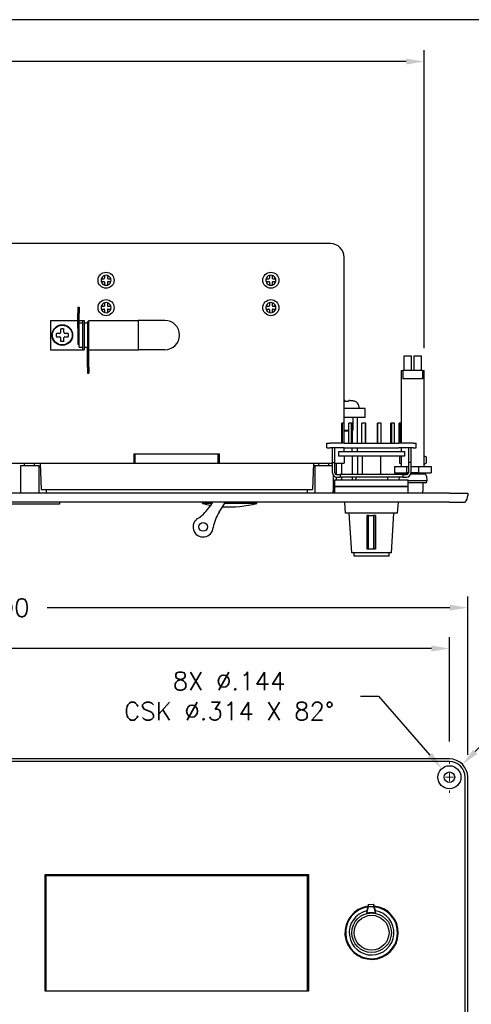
# Model space of a CAD drawing. Header units: inches. Extents: x 0 to 40.7, y 0 to 26.
# Tile 11 of 39: x 25.6 to 31.8, y 12.6 to 26. Entities that reach past the tile are written whole.
import ezdxf

# ---------------------------------------------------------------- set-up
doc = ezdxf.new("R2010")
doc.units = ezdxf.units.IN
doc.header["$LTSCALE"] = 0.5
doc.header["$MEASUREMENT"] = 0
doc.linetypes.add('CENTER', pattern=[2, 1.25, -0.25, 0.25, -0.25])
for name, color, linetype, lineweight in [('AM_7', 4, 'CENTER', 15), ('AM_REFDIM', 4, 'Continuous', 15), ('AM_VIS', 7, 'Continuous', 30)]:
    doc.layers.add(name, color=color, linetype=linetype, lineweight=lineweight)
doc.layers.add('FORMAT', color=112, linetype='Continuous')
doc.styles.get("Standard").update_dxf_attribs({"font": 'simplex.shx'})
doc.dimstyles.new('3PL NO CL', dxfattribs={"dimtxt": 0.1, "dimasz": 0.1, "dimexe": 0.0625, "dimexo": 0.125, "dimgap": 0.09, "dimtad": 0, "dimtih": 1, "dimtoh": 1, "dimdec": 3, "dimzin": 4, "dimdsep": 46, "dimtxsty": 'Standard', "dimcen": 0, "dimclrd": 256, "dimclre": 256, "dimclrt": 256, "dimadec": 0, "dimazin": 0, "dimtfac": 1, "dimtdec": 3, "dimtofl": 0, "dimtmove": 0, "dimatfit": 3, "dimfxl": 1, "dimtolj": 1, "dimtzin": 0, "dimarcsym": 0})
doc.dimstyles.new('3PL NO CL$0', dxfattribs={"dimtxt": 0.1, "dimasz": 0.1, "dimexe": 0.0625, "dimexo": 0.125, "dimgap": 0.09, "dimtad": 0, "dimtih": 1, "dimtoh": 1, "dimdec": 3, "dimzin": 4, "dimdsep": 46, "dimtxsty": 'Standard', "dimcen": 0, "dimclrd": 256, "dimclre": 256, "dimclrt": 256, "dimadec": 0, "dimazin": 0, "dimtfac": 1, "dimtdec": 3, "dimtofl": 0, "dimtmove": 0, "dimatfit": 3, "dimfxl": 1, "dimtolj": 1, "dimtzin": 0, "dimarcsym": 0})

# ---------------------------------------------------------------- blocks, each defined once
blk = doc.blocks.new('*D7')
at = {"layer": 'AM_REFDIM', "lineweight": -2}
for p, q in [((11.963, 16.189), (11.963, 17.58)), ((31.463, 16.156), (31.463, 17.58)), ((12.209, 17.426), (22.149, 17.426)), ((31.217, 17.426), (24.456, 17.426))]:
    blk.add_line(p, q, dxfattribs=at)
at = {"layer": 'AM_REFDIM'}
for points in [[(12.209, 17.467), (12.209, 17.385), (11.963, 17.426)], [(31.217, 17.467), (31.217, 17.385), (31.463, 17.426)]]:
    blk.add_solid(points, dxfattribs=at)
at = {"layer": 'Defpoints', "color": 0}
for p in [(31.463, 17.426), (11.963, 15.882), (31.463, 15.848)]:
    blk.add_point(p, dxfattribs=at)
at = {"layer": 'AM_REFDIM', "insert": (23.302, 17.426), "char_height": 0.24615, "attachment_point": 5}
blk.add_mtext('\\A1;3X 19.500', dxfattribs=at)
blk = doc.blocks.new('*D8')
at = {"layer": 'AM_REFDIM', "lineweight": -2}
for p, q in [((11.713, 15.974), (11.713, 18.138)), ((31.713, 15.974), (31.713, 18.138)), ((11.959, 17.984), (24.541, 17.984)), ((31.467, 17.984), (25.969, 17.984))]:
    blk.add_line(p, q, dxfattribs=at)
at = {"layer": 'AM_REFDIM'}
for points in [[(11.959, 18.025), (11.959, 17.943), (11.713, 17.984)], [(31.467, 18.025), (31.467, 17.943), (31.713, 17.984)]]:
    blk.add_solid(points, dxfattribs=at)
at = {"layer": 'Defpoints', "color": 0}
for p in [(31.713, 17.984), (11.713, 15.666), (31.713, 15.666)]:
    blk.add_point(p, dxfattribs=at)
at = {"layer": 'AM_REFDIM', "insert": (25.255, 17.984), "char_height": 0.2462, "attachment_point": 5}
blk.add_mtext('\\A1;20.00', dxfattribs=at)
blk = doc.blocks.new('*D5')
at = {"layer": 'AM_REFDIM', "lineweight": -2}
for p, q in [((30.247, 16.775), (30.493, 16.775)), ((30.493, 16.775), (31.197, 15.97))]:
    blk.add_line(p, q, dxfattribs=at)
at = {"layer": 'AM_REFDIM'}
blk.add_solid([(31.228, 15.997), (31.167, 15.943), (31.359, 15.784)], dxfattribs=at)
at = {"layer": 'Defpoints', "color": 0}
for p in [(31.359, 15.784), (31.566, 15.548)]:
    blk.add_point(p, dxfattribs=at)
at = {"layer": 'AM_REFDIM', "insert": (28.455, 16.775), "char_height": 0.24615, "attachment_point": 5}
blk.add_mtext('\\A1;8X %%C.144\\PCSK ∅.314 X 82%%D', dxfattribs=at)
blk = doc.blocks.new('*D6')
at = {"layer": 'AM_REFDIM', "lineweight": -2}
for p, q in [((32.583, 16.777), (31.815, 16.016)), ((32.829, 16.777), (32.583, 16.777))]:
    blk.add_line(p, q, dxfattribs=at)
at = {"layer": 'AM_REFDIM'}
blk.add_solid([(31.786, 16.045), (31.844, 15.986), (31.64, 15.842)], dxfattribs=at)
at = {"layer": 'Defpoints', "color": 0}
for p in [(31.64, 15.842), (31.463, 15.666)]:
    blk.add_point(p, dxfattribs=at)
at = {"layer": 'AM_REFDIM', "insert": (33.432, 16.777), "char_height": 0.2462, "attachment_point": 5}
blk.add_mtext('\\A1;4X\\PR.25', dxfattribs=at)
blk = doc.blocks.new('*D13')
at = {"layer": 'AM_REFDIM', "lineweight": -2}
for p, q in [((12.288, 21.508), (12.288, 25.604)), ((31.119, 21.533), (31.119, 25.604)), ((12.534, 25.45), (17.125, 25.45)), ((30.873, 25.45), (18.506, 25.45))]:
    blk.add_line(p, q, dxfattribs=at)
at = {"layer": 'AM_REFDIM'}
for points in [[(12.534, 25.491), (12.534, 25.409), (12.288, 25.45)], [(30.873, 25.491), (30.873, 25.409), (31.119, 25.45)]]:
    blk.add_solid(points, dxfattribs=at)
at = {"layer": 'Defpoints', "color": 0}
for p in [(31.119, 25.45), (12.288, 21.201), (31.119, 21.226)]:
    blk.add_point(p, dxfattribs=at)
at = {"layer": 'AM_REFDIM', "insert": (17.816, 25.45), "char_height": 0.2462, "attachment_point": 5}
blk.add_mtext('\\A1;18.83', dxfattribs=at)

msp = doc.modelspace()

# ---------------------------------------------------------------- linework, layer by layer
at = {"layer": 'AM_7'}
for p, q in [((31.4627, 15.8773), (31.4627, 15.8483)), ((31.2807, 15.6663), (31.2807, 15.6663)), ((31.4077, 15.6663), (31.5177, 15.6663)), ((31.4627, 15.6113), (31.4627, 15.7213)), ((31.6447, 15.6663), (31.6447, 15.6663)), ((31.4627, 15.4843), (31.4627, 15.4553))]:
    msp.add_line(p, q, dxfattribs=at)
at = {"layer": 'AM_VIS', "color": 142}
for p, q in [((29.8372, 22.9607), (13.5872, 22.9607)), ((30.0247, 20.2347), (30.0247, 22.7732)), ((27.1547, 20.0857), (27.1547, 19.9607)), ((27.1547, 20.0857), (28.3247, 20.0857)), ((28.3247, 19.9607), (28.3247, 20.0857)), ((30.0247, 20.1207), (30.0247, 20.1707)), ((30.0247, 20.0567), (30.0247, 19.9607)), ((24.3067, 19.9607), (25.8747, 19.9607)), ((29.6047, 19.9607), (29.8657, 19.9607)), ((29.8977, 19.9607), (30.0247, 19.9607))]:
    msp.add_line(p, q, dxfattribs=at)
at = {"layer": 'AM_VIS', "color": 62}
for p, q in [((26.7085, 22.4795), (26.7465, 22.4795)), ((26.7559, 22.527), (26.7559, 22.4889)), ((26.7935, 22.527), (26.7935, 22.4889)), ((26.8029, 22.4795), (26.8409, 22.4795)), ((28.9585, 22.4795), (28.9965, 22.4795)), ((29.0059, 22.527), (29.0059, 22.4889)), ((29.0435, 22.527), (29.0435, 22.4889)), ((29.0529, 22.4795), (29.0909, 22.4795)), ((26.7085, 22.442), (26.7465, 22.442)), ((26.7559, 22.4326), (26.7559, 22.3945)), ((26.7935, 22.4326), (26.7935, 22.3945)), ((26.8029, 22.442), (26.8409, 22.442)), ((28.9585, 22.442), (28.9965, 22.442)), ((29.0059, 22.4326), (29.0059, 22.3945)), ((29.0435, 22.4326), (29.0435, 22.3945)), ((29.0529, 22.442), (29.0909, 22.442)), ((26.7085, 22.1045), (26.7465, 22.1045)), ((26.7559, 22.152), (26.7559, 22.1139)), ((26.7935, 22.152), (26.7935, 22.1139)), ((26.8029, 22.1045), (26.8409, 22.1045)), ((28.9585, 22.1045), (28.9965, 22.1045)), ((29.0059, 22.152), (29.0059, 22.1139)), ((29.0435, 22.152), (29.0435, 22.1139)), ((29.0529, 22.1045), (29.0909, 22.1045)), ((26.7085, 22.067), (26.7465, 22.067)), ((26.7559, 22.0576), (26.7559, 22.0195)), ((26.7935, 22.0576), (26.7935, 22.0195)), ((26.8029, 22.067), (26.8409, 22.067)), ((28.9585, 22.067), (28.9965, 22.067)), ((29.0059, 22.0576), (29.0059, 22.0195)), ((29.0435, 22.0576), (29.0435, 22.0195)), ((29.0529, 22.067), (29.0909, 22.067))]:
    msp.add_line(p, q, dxfattribs=at)
at = {"layer": 'AM_VIS', "color": 113}
for p, q in [((26.3917, 22.0907), (26.4077, 22.0907)), ((26.3917, 22.0907), (26.3917, 22.0107)), ((26.4077, 22.0907), (26.4077, 22.0107)), ((26.3917, 21.8067), (26.3917, 22.0107)), ((26.4077, 21.8567), (26.4077, 22.0107)), ((26.0177, 21.9107), (26.3917, 21.9107)), ((26.0177, 21.9107), (26.0177, 21.5107)), ((26.3917, 21.8067), (26.4077, 21.8067)), ((26.3917, 21.8067), (26.3917, 21.5857)), ((26.4077, 21.9107), (26.4227, 21.9107)), ((26.4077, 21.8772), (26.4527, 21.8772)), ((26.4077, 21.5442), (26.4077, 21.8567)), ((26.4227, 21.9107), (26.4527, 21.9107)), ((26.4527, 21.9107), (26.4777, 21.9107)), ((26.4527, 21.9107), (26.4527, 21.5107)), ((26.4777, 21.9107), (26.4777, 21.5107)), ((26.4777, 21.8772), (26.5227, 21.8772)), ((26.5227, 21.8973), (26.5387, 21.8973)), ((26.5227, 21.8973), (26.5227, 21.5421)), ((26.5387, 21.9107), (27.2137, 21.9107)), ((26.5387, 21.5274), (26.5387, 21.9107)), ((27.2137, 21.9107), (27.2137, 21.5107)), ((26.3917, 21.5857), (26.4077, 21.5857)), ((26.4077, 21.5442), (26.4527, 21.5442)), ((26.4777, 21.5442), (26.5227, 21.5442)), ((26.5227, 21.2707), (26.5227, 21.5421)), ((26.5227, 21.5421), (26.5387, 21.5421)), ((26.0177, 21.5107), (26.4227, 21.5107)), ((26.4227, 21.5107), (26.4527, 21.5107)), ((26.4527, 21.5107), (26.4777, 21.5107)), ((26.5387, 21.2707), (26.5387, 21.5274)), ((26.5387, 21.5107), (27.2137, 21.5107)), ((26.5227, 21.2707), (26.5227, 21.1907)), ((26.5387, 21.2707), (26.5387, 21.1907)), ((26.5227, 21.1907), (26.5387, 21.1907))]:
    msp.add_line(p, q, dxfattribs=at)
at = {"layer": 'AM_VIS', "color": 222}
for p, q in [((27.5785, 21.9107), (27.2235, 21.9107)), ((27.5785, 21.5107), (27.2235, 21.5107))]:
    msp.add_line(p, q, dxfattribs=at)
at = {"layer": 'AM_VIS', "color": 161}
for p, q in [((26.1431, 21.7338), (26.0964, 21.7338)), ((26.0964, 21.6877), (26.1431, 21.6877)), ((26.1547, 21.792), (26.1547, 21.7453)), ((26.1547, 21.6762), (26.1547, 21.6295)), ((26.2007, 21.7453), (26.2007, 21.792)), ((26.2007, 21.6295), (26.2007, 21.6762)), ((26.259, 21.7338), (26.2123, 21.7338)), ((26.2123, 21.6877), (26.259, 21.6877)), ((30.7127, 19.9163), (30.8832, 19.9163)), ((30.7127, 19.9163), (30.7127, 19.8263)), ((30.7127, 19.8263), (30.8832, 19.8263)), ((30.8832, 19.9163), (30.9027, 19.9163)), ((30.8832, 19.8263), (30.8832, 19.9163)), ((30.9027, 19.8263), (30.8832, 19.8263)), ((30.9347, 19.9163), (31.0422, 19.9163)), ((31.0422, 19.8263), (30.9347, 19.8263)), ((31.0422, 19.9163), (31.0422, 19.8263)), ((31.0422, 19.9163), (31.2127, 19.9163)), ((31.0422, 19.8263), (31.2127, 19.8263)), ((31.2127, 19.9163), (31.2127, 19.8263))]:
    msp.add_line(p, q, dxfattribs=at)
at = {"layer": 'AM_VIS', "color": 240}
for p, q in [((30.8427, 21.2257), (30.8427, 21.4257)), ((30.8427, 21.4257), (30.9427, 21.4257)), ((30.9427, 21.2257), (30.9427, 21.4257)), ((30.9827, 21.2257), (30.9827, 21.4257)), ((30.9827, 21.4257), (31.0827, 21.4257)), ((31.0827, 21.2257), (31.0827, 21.4257)), ((30.8064, 20.5047), (30.8064, 21.2257)), ((30.8064, 21.2257), (30.8285, 21.2257)), ((31.0969, 21.2257), (30.8285, 21.2257)), ((30.8285, 21.2257), (30.8285, 21.1107)), ((31.0969, 21.2257), (31.0969, 21.1107)), ((31.0969, 21.2257), (31.1189, 21.2257)), ((31.1189, 19.9163), (31.1189, 21.2257)), ((31.0969, 21.1107), (30.8285, 21.1107)), ((30.8064, 20.1207), (30.8064, 20.1707)), ((30.8064, 19.9163), (30.8064, 20.0567)), ((30.896, 19.8107), (30.8063, 19.8107)), ((30.8064, 19.8107), (30.8064, 19.8263)), ((31.1191, 19.8107), (30.9321, 19.8107)), ((31.1189, 19.8107), (31.1189, 19.8263)), ((30.775, 19.7707), (30.7705, 19.7307)), ((31.1562, 19.7196), (30.9002, 19.7196)), ((31.1362, 19.6907), (30.9002, 19.6907)), ((31.1032, 19.5962), (31.1032, 19.6907)), ((31.1489, 19.7841), (31.1562, 19.7196)), ((31.1562, 19.7107), (31.1562, 19.7196))]:
    msp.add_line(p, q, dxfattribs=at)
at = {"layer": 'AM_VIS', "color": 132}
for p, q in [((30.0353, 20.8153), (30.0353, 20.8077)), ((30.0353, 20.8077), (30.0902, 20.8077)), ((30.0902, 20.8077), (30.0902, 20.8153)), ((30.1597, 20.8077), (30.1635, 20.8077)), ((30.2237, 20.7382), (30.2237, 20.7077)), ((30.1447, 20.5827), (30.1447, 20.4102)), ((30.0247, 20.4102), (30.0882, 20.4102)), ((30.0882, 20.3952), (30.0247, 20.3952)), ((30.1377, 20.4032), (30.1447, 20.4102)), ((30.1377, 20.4102), (30.1447, 20.4102))]:
    msp.add_line(p, q, dxfattribs=at)
at = {"layer": 'AM_VIS', "color": 52}
for p, q in [((30.3127, 20.7077), (30.0247, 20.7077)), ((30.3127, 20.5827), (30.3127, 20.7077)), ((30.3127, 20.5827), (30.0247, 20.5827)), ((29.8752, 19.5507), (29.8752, 19.5827)), ((29.8752, 19.5827), (29.9002, 19.5827))]:
    msp.add_line(p, q, dxfattribs=at)
at = {"layer": 'AM_VIS', "color": 43}
for p, q in [((30.0046, 20.5047), (29.9917, 20.5047)), ((29.9917, 20.2347), (29.9917, 20.5047)), ((30.0239, 20.5047), (30.0046, 20.5047)), ((30.0046, 20.2347), (30.0046, 20.5047)), ((30.0239, 20.2347), (30.0239, 20.5047)), ((30.1235, 20.5047), (30.0882, 20.5047)), ((30.0882, 20.2347), (30.0882, 20.5047)), ((30.1377, 20.5047), (30.1235, 20.5047)), ((30.1235, 20.2347), (30.1235, 20.5047)), ((30.1377, 20.2347), (30.1377, 20.5047)), ((30.3166, 20.5047), (30.2683, 20.5047)), ((30.2683, 20.2347), (30.2683, 20.5047)), ((30.3218, 20.5047), (30.3166, 20.5047)), ((30.3166, 20.2347), (30.3166, 20.5047)), ((30.3218, 20.2347), (30.3218, 20.5047)), ((30.3218, 20.5047), (30.3218, 20.5047)), ((30.3218, 20.2347), (30.3218, 20.5047)), ((30.4786, 20.5047), (30.4785, 20.5047)), ((30.4785, 20.2347), (30.4785, 20.5047)), ((30.4786, 20.2347), (30.4786, 20.5047)), ((30.4838, 20.5047), (30.4786, 20.5047)), ((30.5321, 20.5047), (30.4838, 20.5047)), ((30.4838, 20.2347), (30.4838, 20.5047)), ((30.5321, 20.2347), (30.5321, 20.5047)), ((30.6627, 20.2347), (30.6627, 20.5047)), ((30.6768, 20.5047), (30.6627, 20.5047)), ((30.7122, 20.5047), (30.6768, 20.5047)), ((30.6768, 20.2347), (30.6768, 20.5047)), ((30.7122, 20.2347), (30.7122, 20.5047)), ((30.7765, 20.2347), (30.7765, 20.5047)), ((30.7958, 20.5047), (30.7765, 20.5047)), ((30.8087, 20.5047), (30.7958, 20.5047)), ((30.7958, 20.2347), (30.7958, 20.5047)), ((30.8087, 20.2347), (30.8087, 20.5047)), ((29.7902, 20.2347), (29.8344, 20.2347)), ((29.7902, 20.1707), (29.7902, 20.2347)), ((30.0266, 20.2347), (29.8344, 20.2347)), ((30.0266, 20.2347), (30.7738, 20.2347)), ((30.9659, 20.2347), (30.7738, 20.2347)), ((30.9659, 20.2347), (31.0102, 20.2347)), ((31.0102, 20.1707), (31.0102, 20.2347)), ((29.7902, 20.1707), (29.8344, 20.1707)), ((29.8657, 20.1707), (29.8344, 20.1707)), ((29.8657, 20.1707), (29.8689, 20.1707)), ((29.8657, 19.9707), (29.8657, 20.1707)), ((30.0266, 20.1707), (29.8689, 20.1707)), ((29.8977, 19.9707), (29.8977, 20.1707)), ((29.9502, 20.1207), (29.9502, 20.0567)), ((29.9502, 20.1207), (30.8502, 20.1207)), ((30.8502, 20.0567), (29.9502, 20.0567)), ((30.0266, 20.1707), (30.7738, 20.1707)), ((30.2752, 19.8027), (30.2752, 20.0567)), ((30.5252, 19.8027), (30.5252, 20.0567)), ((30.9315, 20.1707), (30.7738, 20.1707)), ((30.8502, 20.1207), (30.8502, 20.0567)), ((30.9027, 20.1707), (30.9027, 19.9707)), ((30.9347, 20.1707), (30.9315, 20.1707)), ((30.9659, 20.1707), (30.9347, 20.1707)), ((30.9347, 20.1707), (30.9347, 19.9707)), ((30.9659, 20.1707), (31.0102, 20.1707)), ((29.8657, 19.9707), (29.8977, 19.9707)), ((29.8657, 19.8277), (29.8657, 19.9707)), ((29.8977, 19.8277), (29.8977, 19.9707)), ((30.9027, 19.9707), (30.9027, 19.8277)), ((30.9347, 19.9707), (30.9027, 19.9707)), ((30.9347, 19.9707), (30.9347, 19.8277)), ((29.9227, 19.8027), (29.9721, 19.8027)), ((29.9721, 19.8027), (29.9721, 19.7707)), ((30.8283, 19.8027), (29.9721, 19.8027)), ((30.8283, 19.8027), (30.8283, 19.7707)), ((30.8283, 19.8027), (30.8777, 19.8027)), ((29.9227, 19.7707), (29.9721, 19.7707)), ((30.8283, 19.7707), (29.9721, 19.7707)), ((30.1842, 19.7707), (30.1842, 19.7307)), ((30.6162, 19.7707), (30.6162, 19.7307)), ((30.8283, 19.7707), (30.8777, 19.7707))]:
    msp.add_line(p, q, dxfattribs=at)
at = {"layer": 'AM_VIS', "color": 191}
for p, q in [((30.207, 20.2347), (30.207, 20.5827)), ((30.1348, 20.1207), (30.1348, 20.1707)), ((30.1349, 20.0567), (30.1349, 19.8027)), ((30.207, 20.1207), (30.207, 20.1707)), ((30.2071, 20.0567), (30.2071, 19.8027)), ((29.9184, 19.9607), (29.9184, 19.8031)), ((29.9906, 19.9607), (29.9906, 19.8027)), ((29.9184, 19.7709), (29.9184, 19.7307)), ((29.9906, 19.7707), (29.9906, 19.7307)), ((30.1349, 19.7707), (30.1349, 19.7307))]:
    msp.add_line(p, q, dxfattribs=at)
at = {"layer": 'AM_VIS', "color": 140}
for p, q in [((27.1722, 19.9607), (27.1722, 20.0857)), ((28.3072, 19.9607), (28.3072, 20.0857)), ((25.8747, 19.9607), (25.8873, 19.6007)), ((25.8747, 19.9607), (29.6047, 19.9607)), ((29.6047, 19.9607), (29.5921, 19.6007)), ((25.8873, 19.6007), (29.5921, 19.6007)), ((25.9573, 19.6007), (25.9573, 19.5507)), ((29.5223, 19.6007), (29.5223, 19.5507)), ((25.9573, 12.7438), (25.9573, 14.3241)), ((25.9573, 14.3241), (29.5223, 14.3241)), ((29.5223, 14.3241), (29.5223, 12.7438))]:
    msp.add_line(p, q, dxfattribs=at)
at = {"layer": 'AM_VIS', "color": 33}
for p, q in [((30.7985, 20.0567), (30.7823, 20.0474)), ((31.1189, 20.0613), (31.1431, 20.0474)), ((30.7823, 20.0474), (30.7823, 19.9613)), ((30.8064, 19.9473), (30.7823, 19.9613)), ((31.1189, 19.9473), (31.1431, 19.9613)), ((31.1431, 20.0474), (31.1431, 19.9613))]:
    msp.add_line(p, q, dxfattribs=at)
at = {"layer": 'AM_VIS', "color": 42}
for p, q in [((25.6057, 19.9257), (25.6057, 19.5507)), ((25.6057, 19.9257), (25.8557, 19.9257)), ((25.8557, 19.9257), (25.8557, 19.5507)), ((29.6237, 19.9257), (29.6237, 19.5507)), ((29.6237, 19.9257), (29.8657, 19.9257)), ((29.8737, 19.7986), (29.8737, 19.5507))]:
    msp.add_line(p, q, dxfattribs=at)
at = {"layer": 'AM_VIS', "color": 72}
for p, q in [((25.6617, 19.9257), (25.6617, 19.9607)), ((25.7997, 19.9257), (25.7997, 19.9607)), ((29.6797, 19.9257), (29.6797, 19.9607)), ((29.8177, 19.9257), (29.8177, 19.9607)), ((31.4627, 19.5507), (11.9627, 19.5507)), ((31.4627, 19.5507), (31.7127, 19.5507)), ((31.7127, 19.5507), (31.7127, 19.5195)), ((31.4627, 19.4257), (11.9627, 19.4257)), ((31.4627, 19.4257), (31.678, 19.4257)), ((31.4627, 15.9163), (11.9627, 15.9163)), ((31.4627, 15.8816), (11.9627, 15.8816)), ((31.678, 1.1663), (31.678, 15.6663)), ((31.7127, 1.1663), (31.7127, 15.6663)), ((25.9422, 14.3388), (29.5372, 14.3388)), ((25.9422, 12.7438), (25.9422, 14.3388)), ((29.5372, 14.3388), (29.5372, 12.7438)), ((29.5372, 12.7438), (25.9422, 12.7438))]:
    msp.add_line(p, q, dxfattribs=at)
at = {"layer": 'AM_VIS', "color": 31}
for p, q in [((29.9002, 19.6407), (29.9002, 19.7307)), ((29.9002, 19.7307), (30.9002, 19.7307)), ((30.9002, 19.6407), (30.9002, 19.7307)), ((29.9002, 19.5507), (29.9002, 19.6407)), ((29.9002, 19.6407), (30.9002, 19.6407)), ((30.9002, 19.6407), (29.9002, 19.6407)), ((30.9002, 19.5507), (30.9002, 19.6407)), ((26.1375, 19.4007), (24.7, 19.4007)), ((26.1375, 19.4257), (26.1375, 19.4007))]:
    msp.add_line(p, q, dxfattribs=at)
at = {"layer": 'AM_VIS', "color": 150}
for p, q in [((28.0927, 19.4107), (28.0927, 19.4257)), ((28.2188, 19.4107), (28.0927, 19.4107)), ((28.8327, 19.4107), (28.3973, 19.4107)), ((28.8327, 19.4107), (28.8327, 19.4257))]:
    msp.add_line(p, q, dxfattribs=at)
at = {"layer": 'AM_VIS', "color": 133}
for p, q in [((28.2285, 19.4257), (28.1944, 19.3728)), ((28.3204, 19.2915), (28.407, 19.4257))]:
    msp.add_line(p, q, dxfattribs=at)
at = {"layer": 'AM_VIS', "color": 181}
for p, q in [((30.0449, 19.2757), (30.0352, 19.4257)), ((30.7555, 19.2757), (30.7652, 19.4257)), ((30.7555, 19.2757), (30.0449, 19.2757)), ((30.1302, 18.7357), (30.0952, 19.2757)), ((30.6702, 18.7357), (30.7052, 19.2757)), ((30.356, 19.2457), (30.3331, 19.2457)), ((30.3331, 19.2457), (30.3338, 18.7907)), ((30.356, 19.2457), (30.426, 19.2457)), ((30.3568, 18.7907), (30.356, 19.2457)), ((30.453, 19.2457), (30.426, 19.2457)), ((30.426, 19.2457), (30.4267, 18.7907)), ((30.4537, 18.7907), (30.453, 19.2457)), ((30.453, 19.2457), (30.4531, 19.2457)), ((30.4531, 19.2457), (30.4539, 18.7907)), ((30.6702, 18.7357), (30.1302, 18.7357)), ((30.1627, 18.6907), (30.1627, 18.7357)), ((30.3338, 18.7907), (30.3568, 18.7907)), ((30.3568, 18.7907), (30.4267, 18.7907)), ((30.4267, 18.7907), (30.4537, 18.7907)), ((30.4539, 18.7907), (30.4537, 18.7907)), ((30.6377, 18.6907), (30.6377, 18.7357)), ((30.6377, 18.6907), (30.1627, 18.6907)), ((30.356, 13.9273), (30.3331, 13.8416)), ((30.3338, 13.8116), (30.3568, 13.8973)), ((30.356, 13.9273), (30.426, 13.929)), ((30.3568, 13.8973), (30.356, 13.9273)), ((30.3568, 13.8973), (30.4267, 13.899)), ((30.453, 13.8444), (30.426, 13.929)), ((30.426, 13.929), (30.4267, 13.899)), ((30.4267, 13.899), (30.4537, 13.8144)), ((30.3331, 13.8416), (30.3338, 13.8116)), ((30.3338, 13.8116), (30.3339, 13.8067)), ((30.4537, 13.8144), (30.453, 13.8444)), ((30.4539, 13.8095), (30.4537, 13.8144))]:
    msp.add_line(p, q, dxfattribs=at)
at = {"layer": 'AM_VIS', "color": 62}
for centre in [(26.7747, 22.4607), (29.0247, 22.4607), (26.7747, 22.0857), (29.0247, 22.0857)]:
    msp.add_circle(centre, 0.1095, dxfattribs=at)
at = {"layer": 'AM_VIS', "color": 161}
for radius in [0.141, 0.135]:
    msp.add_circle((26.1777, 21.7107), radius, dxfattribs=at)
at = {"layer": 'AM_VIS', "color": 133}
msp.add_circle((28.1002, 19.0882), 0.06, dxfattribs=at)
at = {"layer": 'AM_VIS', "color": 72}
for radius in [0.157, 0.072]:
    msp.add_circle((31.4627, 15.6663), radius, dxfattribs=at)
at = {"layer": 'AM_VIS', "color": 181}
for radius in [0.27, 0.2375]:
    msp.add_circle((30.4002, 13.5413), radius, dxfattribs=at)
at = {"layer": 'AM_VIS', "color": 142}
msp.add_arc((29.8372, 22.7732), 0.1875, 0, 90, dxfattribs=at)
at = {"layer": 'AM_VIS', "color": 62}
for centre, radius, start, end in [((26.7747, 22.4607), 0.0688, 164.17356, 180), ((26.7747, 22.4607), 0.0688, 105.82724, 164.17356), ((26.7465, 22.4889), 0.00939, 270.01511, 359.98489), ((26.7747, 22.4607), 0.0688, 74.174, 105.82724), ((26.7747, 22.4607), 0.0688, 15.8268, 74.174), ((26.8029, 22.4889), 0.00939, 180.0151, 269.9849), ((26.7747, 22.4607), 0.0688, 344.1732, 15.8268), ((29.0247, 22.4607), 0.0688, 164.17356, 180), ((29.0247, 22.4607), 0.0688, 105.82724, 164.17356), ((28.9965, 22.4889), 0.00939, 270.01511, 359.98489), ((29.0247, 22.4607), 0.0688, 74.174, 105.82724), ((29.0247, 22.4607), 0.0688, 15.8268, 74.174), ((29.0529, 22.4889), 0.00939, 180.0151, 269.9849), ((29.0247, 22.4607), 0.0688, 344.1732, 15.8268), ((26.7747, 22.4607), 0.0688, 180, 195.82644), ((26.7747, 22.4607), 0.0688, 195.82644, 254.17276), ((26.7465, 22.4326), 0.00939, 0.01512, 89.98488), ((26.7747, 22.4607), 0.0688, 254.17276, 285.826), ((26.8029, 22.4326), 0.00939, 90.01511, 179.98489), ((26.7747, 22.4607), 0.0688, 285.826, 344.1732), ((29.0247, 22.4607), 0.0688, 180, 195.82644), ((29.0247, 22.4607), 0.0688, 195.82644, 254.17276), ((28.9965, 22.4326), 0.00939, 0.01512, 89.98488), ((29.0247, 22.4607), 0.0688, 254.17276, 285.826), ((29.0529, 22.4326), 0.00939, 90.01511, 179.98489), ((29.0247, 22.4607), 0.0688, 285.826, 344.1732), ((26.7747, 22.0857), 0.0688, 164.17356, 180), ((26.7747, 22.0857), 0.0688, 180, 195.82644), ((26.7747, 22.0857), 0.0688, 105.82724, 164.17356), ((26.7465, 22.1139), 0.00939, 270.01511, 359.98489), ((26.7747, 22.0857), 0.0688, 74.174, 105.82724), ((26.7747, 22.0857), 0.0688, 15.8268, 74.174), ((26.8029, 22.1139), 0.00939, 180.0151, 269.9849), ((26.7747, 22.0857), 0.0688, 344.1732, 15.8268), ((29.0247, 22.0857), 0.0688, 164.17356, 180), ((29.0247, 22.0857), 0.0688, 180, 195.82644), ((29.0247, 22.0857), 0.0688, 105.82724, 164.17356), ((28.9965, 22.1139), 0.00939, 270.01511, 359.98489), ((29.0247, 22.0857), 0.0688, 74.174, 105.82724), ((29.0247, 22.0857), 0.0688, 15.8268, 74.174), ((29.0529, 22.1139), 0.00939, 180.0151, 269.9849), ((29.0247, 22.0857), 0.0688, 344.1732, 15.8268), ((26.7747, 22.0857), 0.0688, 195.82644, 254.17276), ((26.7465, 22.0576), 0.00939, 0.01512, 89.98488), ((26.7747, 22.0857), 0.0688, 254.17276, 285.826), ((26.8029, 22.0576), 0.00939, 90.01511, 179.98489), ((26.7747, 22.0857), 0.0688, 285.826, 344.1732), ((29.0247, 22.0857), 0.0688, 195.82644, 254.17276), ((28.9965, 22.0576), 0.00939, 0.01512, 89.98488), ((29.0247, 22.0857), 0.0688, 254.17276, 285.826), ((29.0529, 22.0576), 0.00939, 90.01511, 179.98489), ((29.0247, 22.0857), 0.0688, 285.826, 344.1732)]:
    msp.add_arc(centre, radius, start, end, dxfattribs=at)
at = {"layer": 'AM_VIS', "color": 222}
for centre, radius, start, end in [((27.2235, 21.8907), 0.02, 90, 119.37514), ((27.5785, 21.7107), 0.2, 270, 90), ((27.2235, 21.5307), 0.02, 240.62486, 270)]:
    msp.add_arc(centre, radius, start, end, dxfattribs=at)
at = {"layer": 'AM_VIS', "color": 161}
for centre, radius, start, end in [((26.1777, 21.7107), 0.0845, 164.17338, 195.82662), ((26.1431, 21.7453), 0.0115, 270, 0), ((26.1431, 21.6762), 0.0115, 0, 90), ((26.1777, 21.7107), 0.0845, 74.17338, 105.82662), ((26.2123, 21.7453), 0.0115, 180, 270), ((26.2123, 21.6762), 0.0115, 90, 180), ((26.1777, 21.7107), 0.0845, 344.17338, 15.82662), ((26.1777, 21.7107), 0.0845, 254.17338, 285.82662)]:
    msp.add_arc(centre, radius, start, end, dxfattribs=at)
at = {"layer": 'AM_VIS', "color": 132}
for centre, radius, start, end in [((30.0293, 20.7864), 0.0295, 78.44447, 99.08276), ((30.0971, 20.7732), 0.0426, 80.72971, 99.27029), ((30.0627, 20.3077), 0.5093, 79.02707, 85.35759), ((30.0627, 20.3077), 0.51, 78.06405, 78.60581), ((30.1537, 20.7382), 0.07, 0, 78.06405)]:
    msp.add_arc(centre, radius, start, end, dxfattribs=at)
at = {"layer": 'AM_VIS', "color": 43}
for centre, radius, start, end in [((29.9227, 19.8277), 0.057, 180, 270), ((29.9227, 19.8277), 0.025, 180, 270), ((30.8777, 19.8277), 0.057, 270, 0), ((30.8777, 19.8277), 0.025, 270, 0)]:
    msp.add_arc(centre, radius, start, end, dxfattribs=at)
at = {"layer": 'AM_VIS', "color": 240}
for centre, radius, start, end in [((30.8063, 19.7807), 0.03, 90, 132.83343), ((31.1191, 19.7807), 0.03, 6.48045, 90), ((31.1362, 19.7107), 0.02, 270, 0), ((30.9627, 19.5962), 0.1405, 341.10448, 0)]:
    msp.add_arc(centre, radius, start, end, dxfattribs=at)
at = {"layer": 'AM_VIS', "color": 72}
for centre, radius, start, end in [((31.5686, 19.5195), 0.1441, 319.41011, 0), ((31.4627, 15.6663), 0.25, 0, 90), ((31.4627, 15.6663), 0.2153, 0, 90)]:
    msp.add_arc(centre, radius, start, end, dxfattribs=at)
at = {"layer": 'AM_VIS', "color": 150}
for start, end in [(254.6079, 259.23915), (266.07169, 285.3921)]:
    msp.add_arc((28.4627, 20.7547), 1.394, start, end, dxfattribs=at)
at = {"layer": 'AM_VIS', "color": 133}
for centre, radius, start, end in [((27.7098, 19.6851), 0.5765, 304.51734, 327.19373), ((28.805, 18.9791), 0.5765, 147.19373, 169.87012), ((28.1002, 19.0882), 0.1375, 117.60079, 356.78666)]:
    msp.add_arc(centre, radius, start, end, dxfattribs=at)
at = {"layer": 'AM_VIS', "color": 181}
for radius, start, end in [(0.365, 97.99101, 84.72085), (0.3553, 98.65792, 84.05394), (0.305, 102.70123, 80.01064), (0.2736, 78.68646, 104.02541)]:
    msp.add_arc((30.4002, 13.5413), radius, start, end, dxfattribs=at)
at = {"layer": 'FORMAT'}
msp.add_line((40.7453, 26.0224), (0, 26.0224), dxfattribs=at)

# ---------------------------------------------------------------- dimensions: what is measured, and where the dimension line sits
at = {"layer": 'AM_REFDIM'}
for base, p1, p2, picture, middle in [((31.1189, 25.4497), (12.2877, 21.2007), (31.1189, 21.2257), '*D13', (17.8158, 25.4497)), ((31.7127, 17.9837), (11.7127, 15.6663), (31.7127, 15.6663), '*D8', (25.2549, 17.9837))]:
    dim = msp.add_linear_dim(base=base, p1=p1, p2=p2, dimstyle='3PL NO CL$0', override={"dimscale": 2.461538, "dimdec": 2, "dimlfac": 1}, dxfattribs=at)
    dim.commit()
    dim.dimension.update_dxf_attribs({"geometry": picture, "text_midpoint": middle, "dimtype": 128})
dim = msp.add_diameter_dim_2p(p1=(31.566, 15.548), p2=(31.3594, 15.7845), text='8X %%C.144\\PCSK <> X 82%%D', dimstyle='3PL NO CL', override={"dimscale": 2.461538, "dimlfac": 1}, dxfattribs=at)
dim.commit()
dim.dimension.update_dxf_attribs({"geometry": '*D5', "text_midpoint": (28.4549, 16.7755), "dimtype": 131})
dim = msp.add_linear_dim(base=(31.4627, 17.426), p1=(11.9627, 15.8816), p2=(31.4627, 15.8483), text='3X <>', dimstyle='3PL NO CL$0', override={"dimscale": 2.461538, "dimlfac": 1}, dxfattribs=at)
dim.commit()
dim.dimension.update_dxf_attribs({"geometry": '*D7', "text_midpoint": (23.3021, 17.426), "dimtype": 128})
dim = msp.add_radius_dim(center=(31.4627, 15.6663), mpoint=(31.6402, 15.8423), text='4X\\P<>', dimstyle='3PL NO CL', override={"dimscale": 2.461538, "dimdec": 2, "dimlfac": 1}, dxfattribs=at)
dim.commit()
dim.dimension.update_dxf_attribs({"geometry": '*D6', "text_midpoint": (33.4315, 16.7768), "dimtype": 132})

doc.saveas('drawing.dxf')
